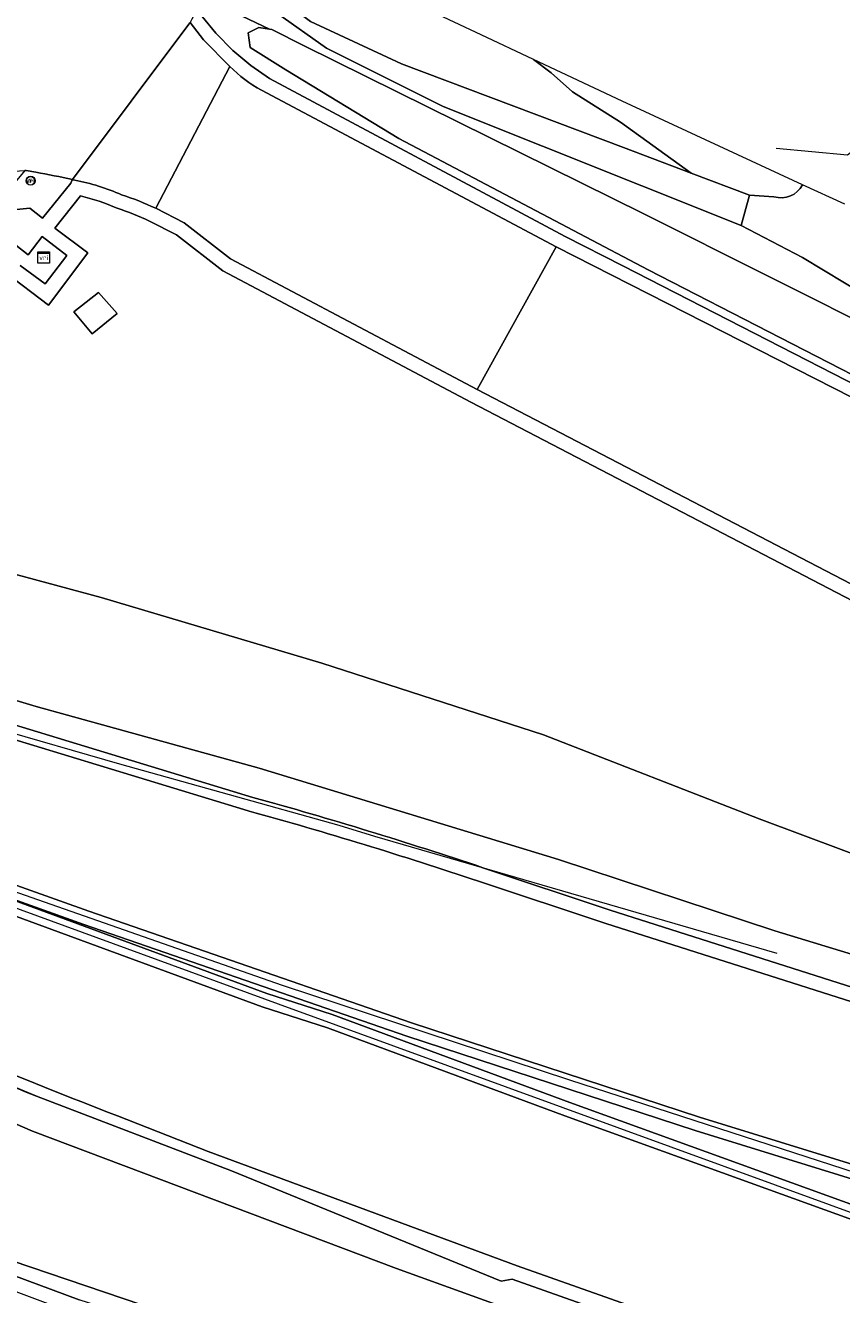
# Model space of a CAD drawing. Extents: x 152761 to 155748, y 459947 to 462743.
# Tile 66 of 256: x 154113 to 154170, y 460502 to 460591. Entities that reach past the tile are written whole.
import ezdxf
from ezdxf.enums import TextEntityAlignment as Align

# ---------------------------------------------------------------- set-up
doc = ezdxf.new("R2010")
doc.units = 0
doc.header["$LTSCALE"] = 0.75
doc.layers.get('0').update_dxf_attribs({"linetype": 'CONTINUOUS'})
for name, color, linetype, lineweight in [('B-RO-BV-GELEIDECONSTRUCTIE-G', 251, 'CONTINUOUS', 18), ('B-RO-GR-BEPLANTING_CULTUUR_BOSPLANTSOEN-GV', 251, 'CONTINUOUS', 18), ('B-RO-GR-BOS_LOOF-GV', 251, 'CONTINUOUS', 13), ('B-RO-IE-TERREINAFSCHEIDING_KUNSTMATIG_HEKWERK-G', 251, 'IE-TERREINAFSCHEIDING-KUNSTMATIG', 18), ('B-RO-OG-TERREIN_CULTUURSCHEIDING-GV', 251, 'CONTINUOUS', 18), ('B-RO-OG-WATER_GREPPEL-GV', 251, 'CONTINUOUS', 18), ('B-RO-VH-VERHARDING_ASFALT-GV', 251, 'CONTINUOUS', 18), ('B-RO-VH-VERHARDING_GESLOTEN-GV', 251, 'CONTINUOUS', 18), ('B-RO-VW-VRI-S', 251, 'CONTINUOUS', 25)]:
    doc.layers.add(name, color=color, linetype=linetype, lineweight=lineweight)
doc.styles.add('NLCS-ISO', font='NLCS-ISO.ttf')
doc.linetypes.add('IE-TERREINAFSCHEIDING-KUNSTMATIG', pattern='A,4,[82,NLCS.SHX,S=0.75,R=90,X=0,Y=0],4,-2', length=10)

# ---------------------------------------------------------------- blocks, each defined once
blk = doc.blocks.new('SKL-VRI_TERREINKAST-SO')
at = {"lineweight": 18}
for points in [[(-2, 2), (2, 2), (2, 1.68), (-2, 1.68)], [(-2, 1.52), (2, 1.52), (2, -2), (-2, -2)]]:
    blk.add_lwpolyline(points, close=True, dxfattribs=at)
at = {"lineweight": 18, "style": 'NLCS-ISO'}
blk.add_text('vri', height=1.8, dxfattribs=at).set_placement((0, 0), align=Align.MIDDLE_CENTER)
blk = doc.blocks.new('SIE-WEG_PAAL_DRUKKNOPPAAL-SO')
at = {"color": 0, "linetype": 'ByBlock', "lineweight": 18}
blk.add_circle((0, 0), 1.5, dxfattribs=at)
at = {"color": 0, "linetype": 'ByBlock', "lineweight": 18, "style": 'NLCS-ISO'}
blk.add_text('dk', height=1.5, dxfattribs=at).set_placement((0, 0.15), align=Align.MIDDLE_CENTER)
blk = doc.blocks.new('SKL-VRI_PAAL-SO')
at = {"lineweight": 18}
blk.add_circle((0, 0), 1.59, dxfattribs=at)
at = {"lineweight": 18, "style": 'NLCS-ISO'}
blk.add_text('vri', height=1.8, dxfattribs=at).set_placement((-0.06, 0.08), align=Align.MIDDLE_CENTER)

msp = doc.modelspace()

# ---------------------------------------------------------------- linework, layer by layer
at = {"layer": 'B-RO-BV-GELEIDECONSTRUCTIE-G', "flags": 128}
for points in [[(154098.371, 460545.698), (154101.429, 460544.61), (154119.339, 460539.444), (154134.775, 460535.128), (154137.302, 460534.345), (154165.62, 460526.109)], [(154236.745, 460491.236), (154221.071, 460495.614), (154219.784, 460495.933), (154195.436, 460503.116), (154173.821, 460509.781), (154151.047, 460517.156), (154130.803, 460523.836), (154109.411, 460531.323), (154091.802, 460537.488), (154088.002, 460538.897)], [(154087.41, 460538.148), (154091.63, 460536.616), (154109.178, 460530.331), (154130.504, 460522.539), (154150.557, 460515.252), (154173.099, 460507.031), (154194.36, 460499.559), (154225.857, 460488.838), (154235.055, 460485.748)], [(154146.215, 460503.008), (154127.228, 460510.772), (154113.506, 460516.042)]]:
    msp.add_lwpolyline(points, dxfattribs=at)
at = {"layer": 'B-RO-BV-GELEIDECONSTRUCTIE-G'}
msp.add_lwpolyline([(154100.115, 460521.88, 0.018975), (154113.506, 460516.042)], format="xyb", dxfattribs=at)
at = {"layer": 'B-RO-GR-BEPLANTING_CULTUUR_BOSPLANTSOEN-GV', "flags": 128}
for points in [[(154127.543, 460597.666), (154126.588, 460595.891), (154130.8, 460593.249), (154132.782, 460591.723), (154139.196, 460588.747), (154154.824, 460582.839), (154159.578, 460581.045), (154154.604, 460584.625), (154151.219, 460586.76), (154149.73, 460588.096), (154148.49, 460589.04), (154144.79, 460590.783), (154142.892, 460591.677), (154128.075, 460598.654)], [(154126.588, 460595.891), (154126.407, 460595.555), (154126.1, 460594.986), (154130.473, 460592.272), (154133.913, 460589.839), (154142.123, 460585.732), (154163.113, 460577.351), (154163.683, 460579.497), (154159.578, 460581.045), (154154.824, 460582.839), (154139.196, 460588.747), (154132.782, 460591.723), (154130.8, 460593.249)]]:
    msp.add_lwpolyline(points, close=True, dxfattribs=at)
at = {"layer": 'B-RO-GR-BOS_LOOF-GV', "flags": 128}
for points in [[(154174.814, 460570.636), (154167.426, 460575.091), (154163.113, 460577.351), (154142.123, 460585.732), (154133.913, 460589.839), (154130.473, 460592.272), (154126.1, 460594.986), (154125.259, 460593.423), (154125.562, 460593.277), (154129.89, 460591.18), (154130.074, 460591.154), (154132.344, 460590.003), (154156.199, 460578.203), (154182.612, 460564.949)], [(154167.419, 460580.228), (154154.723, 460586.105), (154148.49, 460589.04), (154149.73, 460588.096), (154151.219, 460586.76), (154154.604, 460584.625), (154159.578, 460581.045), (154163.683, 460579.497), (154165.402, 460579.384)], [(154170.408, 460578.845), (154167.419, 460580.228)], [(154165.402, 460579.384), (154163.683, 460579.497), (154163.113, 460577.351), (154167.426, 460575.091), (154174.814, 460570.636), (154176.043, 460572.546), (154172.779, 460575.102)]]:
    msp.add_lwpolyline(points, dxfattribs=at)
at = {"layer": 'B-RO-GR-BOS_LOOF-GV'}
for points in [[(154165.402, 460579.384, 0.368808), (154167.419, 460580.228)], [(154167.419, 460580.228, -0.368808), (154165.402, 460579.384)]]:
    msp.add_lwpolyline(points, format="xyb", dxfattribs=at)
at = {"layer": 'B-RO-IE-TERREINAFSCHEIDING_KUNSTMATIG_HEKWERK-G', "flags": 128}
msp.add_lwpolyline([(154172.152, 460583.55), (154170.587, 460582.314), (154165.571, 460582.766)], dxfattribs=at)
at = {"layer": 'B-RO-OG-TERREIN_CULTUURSCHEIDING-GV', "flags": 128}
for points in [[(154175.192, 460564.648), (154156.549, 460574.223), (154139.008, 460583.478), (154131.052, 460588.31), (154128.537, 460589.881), (154128.398, 460590.924), (154129.137, 460591.289), (154129.89, 460591.18), (154125.562, 460593.277), (154125.259, 460593.423), (154125.173, 460593.263), (154124.834, 460592.633), (154125.149, 460592.075), (154126.111, 460590.902), (154127.321, 460589.689), (154128.58, 460588.621), (154129.903, 460587.707), (154150.707, 460576.578), (154154.777, 460574.524), (154174.222, 460564.549)], [(154124.834, 460592.633), (154124.437, 460591.896), (154124.308, 460591.655), (154125.249, 460590.434), (154127.109, 460588.558)], [(154249.537, 460524.244), (154243.329, 460527.59), (154236.415, 460531.829), (154222.385, 460539.952), (154211.672, 460546.072), (154205.692, 460549.298), (154199.616, 460552.37), (154194.969, 460554.426), (154174.222, 460564.549), (154154.777, 460574.524), (154150.707, 460576.578), (154129.903, 460587.707), (154128.58, 460588.621), (154127.321, 460589.689), (154126.111, 460590.902), (154125.149, 460592.075), (154124.834, 460592.633)], [(154129.329, 460586.88), (154150.082, 460575.862), (154177.407, 460561.929), (154203.07, 460549.565), (154230.365, 460534.164), (154231.029, 460533.789), (154242.83, 460526.723), (154249.152, 460523.316)], [(154116.202, 460580.544), (154116.01, 460580.578), (154115.91, 460580.337), (154113.92, 460577.869), (154113.026, 460578.582), (154112.079, 460578.484)], [(154116.596, 460579.436), (154114.788, 460577.176), (154117.101, 460575.429), (154114.341, 460571.749), (154111.308, 460574.055), (154111.36, 460574.36), (154110.636, 460574.954), (154099.607, 460561.277), (154094.27, 460554.649), (154095.119, 460555.195), (154096.698, 460555.724), (154099.966, 460556.112), (154105.929, 460554.421), (154118.059, 460551.166), (154133.576, 460546.537), (154149.186, 460541.48), (154164.365, 460535.576), (154179, 460530.1), (154197.421, 460524.098), (154210.785, 460519.8), (154233.819, 460512.107), (154243.13, 460508.798)], [(154111.308, 460574.055), (154114.341, 460571.749), (154117.101, 460575.429), (154114.788, 460577.176), (154116.596, 460579.436)], [(154246.187, 460516.167), (154239.391, 460519.711), (154226.121, 460526.734), (154225.635, 460526.991), (154223.479, 460528.222), (154204.175, 460534.575), (154172.581, 460551.21), (154144.527, 460565.796), (154127.159, 460575.013), (154123.881, 460577.544), (154121.885, 460578.565)], [(154245.802, 460515.24), (154238.923, 460518.827), (154225.153, 460526.115), (154223.071, 460527.304), (154203.783, 460533.651), (154172.117, 460550.324), (154144.066, 460564.909), (154126.615, 460574.17), (154123.343, 460576.696), (154121.443, 460577.668)], [(154121.443, 460577.668), (154123.343, 460576.696), (154126.615, 460574.17), (154144.066, 460564.909), (154172.117, 460550.324), (154203.783, 460533.651), (154223.071, 460527.304), (154225.153, 460526.115), (154238.923, 460518.827), (154245.802, 460515.24)], [(154110.832, 460576.904), (154112.92, 460575.297), (154113.886, 460576.573), (154115.625, 460575.233), (154114.103, 460573.246), (154112.353, 460574.544)], [(154179, 460530.1), (154164.365, 460535.576), (154149.186, 460541.48), (154133.576, 460546.537), (154118.059, 460551.166), (154105.929, 460554.421)], [(154241.709, 460505.372), (154231.768, 460508.159), (154221.302, 460510.914), (154209.796, 460514.364), (154197.504, 460517.735), (154177.955, 460523.874), (154165.473, 460527.68), (154150.243, 460532.711), (154129.181, 460539.144), (154113.466, 460543.471), (154104.769, 460546.099), (154100.853, 460546.884), (154099.017, 460546.57), (154098.562, 460546.233), (154105.407, 460544.078), (154111.113, 460542.44), (154128.735, 460537.082)], [(154128.735, 460537.082), (154111.113, 460542.44), (154105.407, 460544.078), (154098.562, 460546.233), (154098.371, 460545.698), (154098.228, 460545.294), (154105.119, 460543.12), (154110.83, 460541.481), (154128.091, 460536.233), (154128.456, 460536.122)], [(154104.769, 460546.099), (154113.466, 460543.471), (154129.181, 460539.144), (154150.243, 460532.711), (154165.473, 460527.68), (154177.955, 460523.874)], [(154236.94, 460491.871), (154220.776, 460496.412), (154217.091, 460497.447), (154200.584, 460502.12), (154184.584, 460507.031), (154160.162, 460514.57), (154139.889, 460521.21), (154124.709, 460526.467), (154117.169, 460529.078), (154092.725, 460537.779), (154091.968, 460538.021), (154088.661, 460539.08), (154088.369, 460538.303), (154105.929, 460532.017), (154116.838, 460528.134), (154139.57, 460520.262), (154159.859, 460513.617), (154184.29, 460506.075), (154200.301, 460501.161), (154216.82, 460496.485), (154220.312, 460495.504), (154236.646, 460490.916)], [(154235.187, 460486.178), (154226.579, 460489.072), (154219.043, 460491.652), (154201.298, 460497.727), (154176.27, 460506.463), (154151.043, 460515.602), (154134.304, 460521.792), (154129.7, 460523.268), (154105.929, 460532.017), (154088.369, 460538.303), (154088.076, 460537.526), (154088.058, 460537.392), (154090.63, 460536.466), (154104.967, 460531.306), (154129.374, 460522.322), (154133.978, 460520.846), (154150.699, 460514.663), (154175.935, 460505.521), (154178.615, 460504.585), (154200.971, 460496.782), (154226.258, 460488.125), (154234.893, 460485.222)], [(154236.646, 460490.916), (154220.312, 460495.504), (154216.82, 460496.485), (154200.301, 460501.161), (154184.29, 460506.075), (154159.859, 460513.617), (154139.57, 460520.262), (154116.838, 460528.134), (154105.929, 460532.017), (154129.7, 460523.268), (154134.304, 460521.792), (154151.043, 460515.602), (154176.27, 460506.463), (154201.298, 460497.727), (154219.043, 460491.652), (154226.579, 460489.072), (154235.187, 460486.178)], [(154144.925, 460532.13), (154153.893, 460529.141), (154181.717, 460520.275), (154208.222, 460512.312), (154236.121, 460504.383), (154240.774, 460503.119)], [(154240.774, 460503.119), (154236.121, 460504.383), (154208.222, 460512.312), (154181.717, 460520.275), (154153.893, 460529.141), (154144.925, 460532.13)], [(154144.608, 460531.181), (154153.583, 460528.19), (154181.421, 460519.32), (154207.941, 460511.352), (154223.713, 460506.869), (154235.853, 460503.419), (154240.388, 460502.187)], [(154172.881, 460493.987), (154146.986, 460503.161), (154146.215, 460503.008), (154127.228, 460510.772), (154113.506, 460516.042), (154106.755, 460518.834), (154100.115, 460521.88), (154094.07, 460524.741), (154084.281, 460529.021), (154084.183, 460528.693), (154083.978, 460528.009), (154083.837, 460527.467), (154083.977, 460527.021), (154084.44, 460526.404), (154085.869, 460525.543), (154096.225, 460520.946), (154113.215, 460513.587), (154138.834, 460503.906), (154149.499, 460500.045)], [(154084.313, 460529.128), (154084.281, 460529.021), (154094.07, 460524.741), (154100.115, 460521.88), (154106.755, 460518.834), (154113.506, 460516.042), (154127.228, 460510.772), (154146.215, 460503.008), (154146.986, 460503.161), (154172.881, 460493.987), (154204.734, 460482.738), (154225.024, 460475.871), (154231.354, 460473.725)], [(154149.499, 460500.045), (154138.834, 460503.906), (154113.215, 460513.587), (154096.225, 460520.946)], [(154230.578, 460471.202), (154212.679, 460475.468), (154189.096, 460481.204), (154168.375, 460486.473), (154152.357, 460490.61), (154135.368, 460495.648), (154116.49, 460501.687), (154103.299, 460506.615), (154086.63, 460513.693), (154079.082, 460516.635), (154072.32, 460518.939), (154072.07, 460518.181), (154074.417, 460517.479), (154076.129, 460517.006), (154088.155, 460511.998), (154102.928, 460505.686), (154116.162, 460500.742), (154135.073, 460494.692), (154151.294, 460489.882), (154152.09, 460489.646), (154168.127, 460485.504), (154188.855, 460480.234), (154212.445, 460474.496), (154230.283, 460470.244)], [(154231.649, 460474.681), (154225.345, 460476.818), (154205.061, 460483.683), (154174.985, 460494.304), (154173.214, 460494.93), (154147.326, 460504.101), (154125.574, 460512.138), (154119.197, 460514.647)], [(154103.299, 460506.615), (154116.49, 460501.687)], [(154110.453, 460504.887), (154124.78, 460500.042)], [(154124.78, 460500.042), (154110.453, 460504.887)]]:
    msp.add_lwpolyline(points, dxfattribs=at)
at = {"layer": 'B-RO-OG-TERREIN_CULTUURSCHEIDING-GV'}
for points in [[(154127.109, 460588.558, 0.072876), (154129.329, 460586.88)], [(154119.48, 460579.519, 0.055165), (154116.202, 460580.544)], [(154119.174, 460578.567, 0.04545), (154116.596, 460579.436)], [(154116.596, 460579.436, -0.04545), (154119.174, 460578.567)], [(154121.885, 460578.565, 0.033159), (154119.48, 460579.519)], [(154121.443, 460577.668, 0.032946), (154119.174, 460578.567)], [(154119.174, 460578.567, -0.032946), (154121.443, 460577.668)], [(154128.735, 460537.082, -0.013227), (154144.925, 460532.13)], [(154144.925, 460532.13, 0.013227), (154128.735, 460537.082)], [(154128.456, 460536.122, -0.013202), (154144.608, 460531.181)], [(154119.197, 460514.647, -0.008814), (154098.767, 460523.021)]]:
    msp.add_lwpolyline(points, format="xyb", dxfattribs=at)
at = {"layer": 'B-RO-OG-TERREIN_CULTUURSCHEIDING-GV', "flags": 128}
for points in [[(154116.129, 460571.267), (154117.853, 460572.628), (154119.173, 460571.16), (154117.406, 460569.715)], [(154116.129, 460571.267), (154117.406, 460569.715), (154119.173, 460571.16), (154117.853, 460572.628)]]:
    msp.add_lwpolyline(points, close=True, dxfattribs=at)
at = {"layer": 'B-RO-OG-WATER_GREPPEL-GV', "flags": 128}
msp.add_lwpolyline([(154253.293, 460533.298), (154242.927, 460537.185), (154231.009, 460541.792), (154215.814, 460548.808), (154201.497, 460555.606), (154182.612, 460564.949), (154156.199, 460578.203), (154132.344, 460590.003), (154130.074, 460591.154), (154129.89, 460591.18), (154129.137, 460591.289), (154128.398, 460590.924), (154128.537, 460589.881), (154131.052, 460588.31), (154139.008, 460583.478), (154156.549, 460574.223), (154175.192, 460564.648), (154191.241, 460556.76), (154203.545, 460550.756), (154215.173, 460545.204), (154229.155, 460538.817), (154240.115, 460534.281), (154245.744, 460532.145), (154251.87, 460529.867)], dxfattribs=at)
at = {"layer": 'B-RO-VH-VERHARDING_ASFALT-GV', "flags": 128}
for points in [[(154121.885, 460578.565), (154127.109, 460588.558), (154125.249, 460590.434), (154124.308, 460591.655), (154124.288, 460591.618), (154116.02, 460580.601), (154116.01, 460580.578), (154116.202, 460580.544)], [(154127.109, 460588.558), (154121.885, 460578.565), (154123.881, 460577.544), (154127.159, 460575.013), (154144.527, 460565.796), (154150.082, 460575.862), (154129.329, 460586.88)], [(154128.456, 460536.122), (154128.091, 460536.233), (154110.83, 460541.481), (154105.119, 460543.12), (154098.228, 460545.294), (154091.968, 460538.021), (154092.725, 460537.779), (154117.169, 460529.078), (154124.709, 460526.467), (154139.889, 460521.21), (154160.162, 460514.57), (154184.584, 460507.031), (154200.584, 460502.12), (154217.091, 460497.447), (154220.776, 460496.412)], [(154234.893, 460485.222), (154226.258, 460488.125), (154200.971, 460496.782), (154178.615, 460504.585), (154175.935, 460505.521), (154150.699, 460514.663), (154133.978, 460520.846), (154129.374, 460522.322), (154104.967, 460531.306), (154090.63, 460536.466), (154084.313, 460529.128)], [(154240.388, 460502.187), (154235.853, 460503.419), (154223.713, 460506.869), (154207.941, 460511.352), (154181.421, 460519.32), (154153.583, 460528.19), (154144.608, 460531.181)], [(154119.197, 460514.647), (154125.574, 460512.138), (154147.326, 460504.101), (154173.214, 460494.93), (154174.985, 460494.304), (154205.061, 460483.683), (154225.345, 460476.818), (154231.649, 460474.681)]]:
    msp.add_lwpolyline(points, dxfattribs=at)
at = {"layer": 'B-RO-VH-VERHARDING_ASFALT-GV'}
for points in [[(154129.329, 460586.88, -0.072876), (154127.109, 460588.558)], [(154116.202, 460580.544, -0.055165), (154119.48, 460579.519)], [(154119.48, 460579.519, -0.033159), (154121.885, 460578.565)], [(154144.608, 460531.181, 0.013202), (154128.456, 460536.122)], [(154098.767, 460523.021, 0.008814), (154119.197, 460514.647)]]:
    msp.add_lwpolyline(points, format="xyb", dxfattribs=at)
at = {"layer": 'B-RO-VH-VERHARDING_ASFALT-GV', "flags": 128}
msp.add_lwpolyline([(154230.365, 460534.164), (154203.07, 460549.565), (154177.407, 460561.929), (154150.082, 460575.862), (154144.527, 460565.796), (154172.581, 460551.21), (154204.175, 460534.575), (154223.479, 460528.222), (154225.635, 460526.991), (154226.121, 460526.734)], close=True, dxfattribs=at)
at = {"layer": 'B-RO-VH-VERHARDING_GESLOTEN-GV', "flags": 128}
for points in [[(154116.02, 460580.601), (154124.288, 460591.618)], [(154113.447, 460581.102), (154112.776, 460581.221), (154112.663, 460581.223), (154110.466, 460578.591), (154100.042, 460565.563), (154087.767, 460550.298), (154087.298, 460549.715), (154087.186, 460549.575), (154075.097, 460534.556)], [(154083.321, 460568.86), (154086.318, 460566.487), (154088.707, 460564.595), (154091.408, 460562.456), (154100.905, 460574.325), (154106.036, 460580.755), (154108.206, 460580.947), (154112.663, 460581.223), (154112.776, 460581.221), (154113.447, 460581.102)], [(154112.079, 460578.484), (154113.026, 460578.582), (154113.92, 460577.869), (154115.91, 460580.337), (154116.01, 460580.578), (154116.02, 460580.601)], [(154112.353, 460574.544), (154114.103, 460573.246), (154115.625, 460575.233), (154113.886, 460576.573), (154112.92, 460575.297), (154110.832, 460576.904)]]:
    msp.add_lwpolyline(points, dxfattribs=at)
at = {"layer": 'B-RO-VH-VERHARDING_GESLOTEN-GV'}
for points in [[(154116.02, 460580.601, 0.006584), (154113.447, 460581.102)], [(154113.447, 460581.102, -0.006584), (154116.02, 460580.601)]]:
    msp.add_lwpolyline(points, format="xyb", dxfattribs=at)

# ---------------------------------------------------------------- block references
at = {"layer": 'B-RO-VW-VRI-S', "xscale": 0.2, "yscale": 0.2, "zscale": 0.2}
for name, p in [('SKL-VRI_PAAL-SO', (154113.083, 460580.503)), ('SIE-WEG_PAAL_DRUKKNOPPAAL-SO', (154113.083, 460580.503)), ('SKL-VRI_TERREINKAST-SO', (154114, 460575.093))]:
    msp.add_blockref(name, p, dxfattribs=at)

doc.saveas('drawing.dxf')
